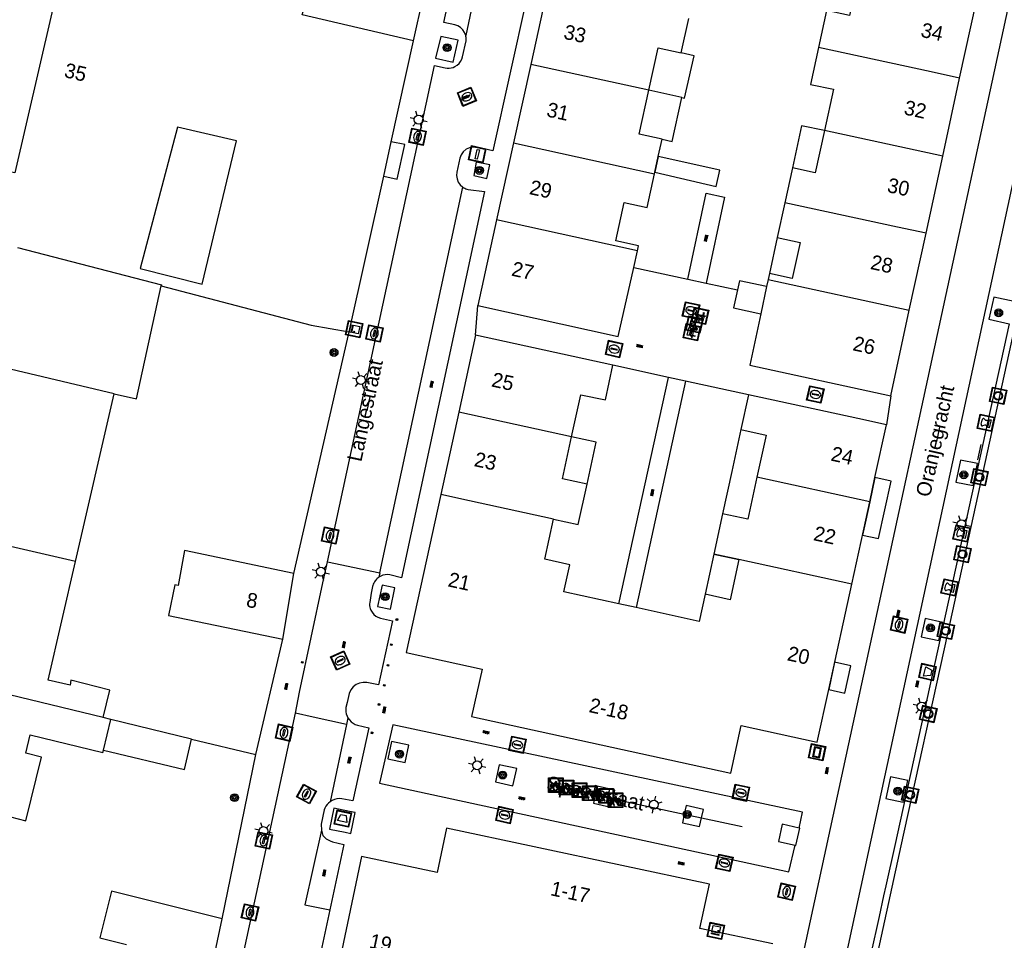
# Model space of a CAD drawing. Header units: metres. Extents: x 93870 to 95789, y 463036 to 464040.
# Tile 120 of 256: x 94283 to 94350, y 463550 to 463613. Entities that reach past the tile are written whole.
import ezdxf
from ezdxf.enums import TextEntityAlignment as Align

# ---------------------------------------------------------------- set-up
doc = ezdxf.new("R2010")
doc.units = ezdxf.units.M
doc.header["$LTSCALE"] = 25.4
for name, color, linetype in [('B_BEBOUWINGSGRENS_0', 1, 'Continuous'), ('B_LUIFEL_1', 200, 'Continuous'), ('B_TUSSENMUUR_0', 7, 'Continuous'), ('G_GRENS_ALGEMEEN_0', 7, 'Continuous'), ('Q_AFVAL_APART_PLAATS_0', 7, 'Continuous'), ('Q_BANK_0', 7, 'Continuous'), ('Q_BLOEMBAK_0', 93, 'Continuous'), ('Q_BOLDER_0', 7, 'Continuous'), ('Q_BOOM_0', 3, 'Continuous'), ('Q_BRANDKRAAN_0', 5, 'Continuous'), ('Q_CAI-KAST_0', 10, 'Continuous'), ('Q_FIETSENREK_0', 6, 'Continuous'), ('Q_FIETSENREK_LIJN_0', 7, 'Continuous'), ('Q_INSPECTIE_OF_RIOOLPUT_0', 253, 'Continuous'), ('Q_KOLK_0', 254, 'Continuous'), ('Q_LICHTMAST_0', 2, 'Continuous'), ('Q_MEERRING_0', 7, 'Continuous'), ('Q_PICKNICKTAFEL_0', 7, 'Continuous'), ('Q_STRAATNAAMBORD_0', 7, 'Continuous'), ('Q_VERKEERSBORDPAAL_0', 40, 'Continuous'), ('Q_WATERLEIDINGPUT_0', 5, 'Continuous'), ('S_GBKN_SYMBOOL_OV_GROOT_0', 7, 'Continuous'), ('T_HEK_0', 57, 'Continuous'), ('T_HEK_1', 57, 'Continuous'), ('T_MUUR_30CM_0', 10, 'Continuous'), ('V_WEGGRENS_0', 7, 'Continuous'), ('W_WATERGRENS_0', 5, 'Continuous'), ('Z_GBKN_HUISNUMMER_0', 252, 'Continuous'), ('Z_STRAATNAAM_0', 252, 'Continuous')]:
    doc.layers.add(name, color=color, linetype=linetype)
doc.layers.add('Q_PAALTJE_0', color=7, linetype='Continuous', true_color=0x666666)

# ---------------------------------------------------------------- blocks, each defined once
blk = doc.blocks.new('Q_AFVAL_APART_PLAATS')
for points in [[(-0.5, 0.5), (0.5, 0.5), (0.5, -0.5), (-0.5, -0.5)], [(-0.336, 0.197), (0.331, 0.197), (0.19, -0.251), (-0.196, -0.251)]]:
    blk.add_lwpolyline(points, close=True)
blk.add_lwpolyline([(-0.442, 0.464), (0.438, 0.464, -0.414214), (0.459, 0.442), (0.459, -0.437, -0.414214), (0.438, -0.459), (-0.442, -0.459, -0.414214), (-0.463, -0.437), (-0.463, 0.442, -0.414214), (-0.442, 0.464)], format="xyb")
blk = doc.blocks.new('Q_BLOEMBAK')
for points in [[(-0.5, 0.5), (0.5, 0.5), (0.5, -0.5), (-0.5, -0.5)], [(-0.336, 0.197), (0.331, 0.197), (0.19, -0.251), (-0.196, -0.251)]]:
    blk.add_lwpolyline(points, close=True)
blk.add_lwpolyline([(-0.442, 0.464), (0.438, 0.464, -0.414214), (0.459, 0.442), (0.459, -0.437, -0.414214), (0.438, -0.459), (-0.442, -0.459, -0.414214), (-0.463, -0.437), (-0.463, 0.442), (-0.463, 0.444), (-0.463, 0.446), (-0.463, 0.448), (-0.462, 0.45), (-0.461, 0.451), (-0.46, 0.453), (-0.459, 0.455), (-0.458, 0.456), (-0.457, 0.457), (-0.456, 0.459), (-0.454, 0.46), (-0.453, 0.461), (-0.451, 0.462), (-0.449, 0.462), (-0.447, 0.463), (-0.446, 0.463), (-0.444, 0.464), (-0.442, 0.464)], format="xyb")
blk = doc.blocks.new('Q_STRAATNAAMBORD')
for points in [[(-0.5, 0.5), (0.5, 0.5), (0.5, -0.5), (-0.5, -0.5)], [(-0.369, 0.22), (0.358, 0.22), (0.358, -0.214), (-0.369, -0.214)]]:
    blk.add_lwpolyline(points, close=True)
for points in [[(-0.442, 0.464), (0.438, 0.464, -0.414214), (0.459, 0.442), (0.459, -0.437, -0.414214), (0.438, -0.459), (-0.442, -0.459, -0.414214), (-0.463, -0.437), (-0.463, 0.442), (-0.463, 0.444), (-0.463, 0.446), (-0.463, 0.448), (-0.462, 0.45), (-0.461, 0.451), (-0.46, 0.453), (-0.459, 0.455), (-0.458, 0.456), (-0.457, 0.457), (-0.456, 0.459), (-0.454, 0.46), (-0.453, 0.461), (-0.451, 0.462), (-0.449, 0.462), (-0.447, 0.463), (-0.446, 0.463), (-0.444, 0.464), (-0.442, 0.464)], [(-0.287, 0.16), (0.281, 0.16, -0.414214), (0.303, 0.139), (0.303, -0.134, -0.414214), (0.281, -0.156), (-0.287, -0.156, -0.414214), (-0.308, -0.134), (-0.308, 0.139), (-0.308, 0.14), (-0.308, 0.142), (-0.307, 0.144), (-0.307, 0.146), (-0.306, 0.148), (-0.305, 0.149), (-0.304, 0.151), (-0.303, 0.152), (-0.302, 0.154), (-0.3, 0.155), (-0.299, 0.156), (-0.297, 0.157), (-0.296, 0.158), (-0.294, 0.159), (-0.292, 0.159), (-0.29, 0.16), (-0.288, 0.16), (-0.287, 0.16)]]:
    blk.add_lwpolyline(points, format="xyb")
blk = doc.blocks.new('Q_CAI-KAST')
for points in [[(-0.5, 0.5), (0.5, 0.5), (0.5, -0.5), (-0.5, -0.5)], [(-0.262, 0.264), (0.25, 0.264), (0.25, 0.187), (-0.262, 0.187)], [(-0.262, 0.107), (0.25, 0.107), (0.25, -0.332), (-0.262, -0.332)]]:
    blk.add_lwpolyline(points, close=True)
blk.add_lwpolyline([(-0.442, 0.464), (0.438, 0.464, -0.414214), (0.459, 0.442), (0.459, -0.437, -0.414214), (0.438, -0.459), (-0.442, -0.459, -0.414214), (-0.463, -0.437), (-0.463, 0.442), (-0.463, 0.444), (-0.463, 0.446), (-0.463, 0.448), (-0.462, 0.45), (-0.461, 0.451), (-0.46, 0.453), (-0.459, 0.455), (-0.458, 0.456), (-0.457, 0.457), (-0.456, 0.459), (-0.454, 0.46), (-0.453, 0.461), (-0.451, 0.462), (-0.449, 0.462), (-0.447, 0.463), (-0.446, 0.463), (-0.444, 0.464), (-0.442, 0.464)], format="xyb")
blk.add_circle((-0.177, -0.034), 0.0354)
blk = doc.blocks.new('Q_LICHTMAST')
for points in [[(-0.26, 0.15), (-0.52, 0.3)], [(0, 0.3), (0, 0.6)], [(0.26, 0.15), (0.52, 0.3)], [(-0.26, -0.15), (-0.52, -0.3)], [(0, -0.3), (0, -0.6)], [(0.26, -0.15), (0.52, -0.3)]]:
    blk.add_lwpolyline(points)
blk.add_circle((0, 0), 0.3)
blk = doc.blocks.new('Q_VERKEERSBORDPAAL')
for points in [[(-0.5, 0.5), (0.5, 0.5), (0.5, -0.5), (-0.5, -0.5)], [(-0.08, 0.333), (0.071, 0.333), (0.071, -0.329), (-0.08, -0.329)]]:
    blk.add_lwpolyline(points, close=True)
blk.add_lwpolyline([(-0.442, 0.464), (0.438, 0.464, -0.414214), (0.459, 0.442), (0.459, -0.437, -0.414214), (0.438, -0.459), (-0.442, -0.459, -0.414214), (-0.463, -0.437), (-0.463, 0.442), (-0.463, 0.444), (-0.463, 0.446), (-0.463, 0.448), (-0.462, 0.45), (-0.461, 0.451), (-0.46, 0.453), (-0.459, 0.455), (-0.458, 0.456), (-0.457, 0.457), (-0.456, 0.459), (-0.454, 0.46), (-0.453, 0.461), (-0.451, 0.462), (-0.449, 0.462), (-0.447, 0.463), (-0.446, 0.463), (-0.444, 0.464), (-0.442, 0.464)], format="xyb")
blk = doc.blocks.new('Q_PAAL_STEEN')
for points in [[(-0.5, 0.5), (0.5, 0.5), (0.5, -0.5), (-0.5, -0.5)], [(-0.08, 0.33), (0.07, 0.33), (0.07, -0.33), (-0.08, -0.33)]]:
    blk.add_lwpolyline(points, close=True)
blk.add_lwpolyline([(-0.44, 0.46), (0.44, 0.46, -0.414214), (0.46, 0.44), (0.46, -0.44, -0.414214), (0.44, -0.46), (-0.44, -0.46, -0.414214), (-0.46, -0.44), (-0.46, 0.44), (-0.46, 0.44), (-0.46, 0.45), (-0.46, 0.45), (-0.46, 0.45), (-0.46, 0.45), (-0.46, 0.45), (-0.46, 0.45), (-0.46, 0.46), (-0.46, 0.46), (-0.46, 0.46), (-0.45, 0.46), (-0.45, 0.46), (-0.45, 0.46), (-0.45, 0.46), (-0.45, 0.46), (-0.45, 0.46), (-0.44, 0.46), (-0.44, 0.46)], format="xyb")
blk = doc.blocks.new('Q_PAALTJE')
at = {"color": 251, "true_color": 0x666666, "xscale": 0.1, "yscale": 0.1, "zscale": 0.01}
blk.add_blockref('Q_PAAL_STEEN', (0, 0), dxfattribs=at)
blk = doc.blocks.new('Q_INSPECTIE_OF_RIOOLPUT')
blk.add_lwpolyline([(-0.5, 0.5), (0.5, 0.5), (0.5, -0.5), (-0.5, -0.5)], close=True)
for points in [[(-0.442, 0.464), (0.438, 0.464, -0.414214), (0.459, 0.442), (0.459, -0.437, -0.414214), (0.438, -0.459), (-0.442, -0.459, -0.414214), (-0.463, -0.437), (-0.463, 0.442), (-0.463, 0.444), (-0.463, 0.446), (-0.463, 0.448), (-0.462, 0.45), (-0.461, 0.451), (-0.46, 0.453), (-0.459, 0.455), (-0.458, 0.456), (-0.457, 0.457), (-0.456, 0.459), (-0.454, 0.46), (-0.453, 0.461), (-0.451, 0.462), (-0.449, 0.462), (-0.447, 0.463), (-0.446, 0.463), (-0.444, 0.464), (-0.442, 0.464)], [(-0.345, 0.105, 0.380426), (-0.276, -0.18)], [(-0.008, 0.266, 0.240218), (-0.345, 0.105)], [(-0.194, 0.045, 0.853344), (-0.194, -0.032)], [(0.331, 0.111, 0.240191), (-0.008, 0.266)], [(0.185, -0.032, 0.849746), (0.185, 0.045)], [(0.267, -0.176, 0.380426), (0.331, 0.111)], [(-0.276, -0.18, 0.148452), (0.012, -0.257)], [(0.012, -0.257, 0.131742), (0.267, -0.176)]]:
    blk.add_lwpolyline(points, format="xyb")
for points in [[(-0.194, 0.045), (0.185, 0.045)], [(0.185, -0.032), (-0.194, -0.032)]]:
    blk.add_lwpolyline(points)
blk = doc.blocks.new('Q_KOLK')
blk.add_lwpolyline([(-0.5, 0.5), (0.5, 0.5), (0.5, -0.5), (-0.5, -0.5)], close=True)
for points in [[(-0.442, 0.464), (0.438, 0.464, -0.414214), (0.459, 0.442), (0.459, -0.437, -0.414214), (0.438, -0.459), (-0.442, -0.459, -0.414214), (-0.463, -0.437), (-0.463, 0.442, -0.414214), (-0.442, 0.464)], [(-0.345, 0.105, 0.380426), (-0.276, -0.18)], [(-0.008, 0.266, 0.240218), (-0.345, 0.105)], [(-0.194, 0.045, 0.853344), (-0.194, -0.032)], [(0.331, 0.111, 0.240191), (-0.008, 0.266)], [(0.185, -0.032, 0.849746), (0.185, 0.045)], [(0.267, -0.176, 0.380426), (0.331, 0.111)], [(-0.276, -0.18, 0.148452), (0.012, -0.257)], [(0.012, -0.257, 0.131742), (0.267, -0.176)]]:
    blk.add_lwpolyline(points, format="xyb")
for points in [[(-0.194, 0.045), (0.185, 0.045)], [(0.185, -0.032), (-0.194, -0.032)]]:
    blk.add_lwpolyline(points)
blk = doc.blocks.new('Q_WATERLEIDINGPUT')
blk.add_lwpolyline([(-0.5, 0.5), (0.5, 0.5), (0.5, -0.5), (-0.5, -0.5)], close=True)
for points in [[(-0.442, 0.464), (0.438, 0.464, -0.414214), (0.459, 0.442), (0.459, -0.437, -0.414214), (0.438, -0.459), (-0.442, -0.459, -0.414214), (-0.463, -0.437), (-0.463, 0.442), (-0.463, 0.444), (-0.463, 0.446), (-0.463, 0.448), (-0.462, 0.45), (-0.461, 0.451), (-0.46, 0.453), (-0.459, 0.455), (-0.458, 0.456), (-0.457, 0.457), (-0.456, 0.459), (-0.454, 0.46), (-0.453, 0.461), (-0.451, 0.462), (-0.449, 0.462), (-0.447, 0.463), (-0.446, 0.463), (-0.444, 0.464), (-0.442, 0.464)], [(-0.345, 0.105, 0.380426), (-0.276, -0.18)], [(-0.008, 0.266, 0.240218), (-0.345, 0.105)], [(-0.194, 0.045, 0.853344), (-0.194, -0.032)], [(0.331, 0.111, 0.240191), (-0.008, 0.266)], [(0.185, -0.032, 0.849746), (0.185, 0.045)], [(0.267, -0.176, 0.380426), (0.331, 0.111)], [(-0.276, -0.18, 0.148452), (0.012, -0.257)], [(0.012, -0.257, 0.131742), (0.267, -0.176)]]:
    blk.add_lwpolyline(points, format="xyb")
for points in [[(-0.194, 0.045), (0.185, 0.045)], [(0.185, -0.032), (-0.194, -0.032)]]:
    blk.add_lwpolyline(points)
blk = doc.blocks.new('Q_BRANDKRAAN')
blk.add_lwpolyline([(-0.5, 0.5), (0.5, 0.5), (0.5, -0.5), (-0.5, -0.5)], close=True)
for points in [[(-0.442, 0.464), (0.438, 0.464, -0.414214), (0.459, 0.442), (0.459, -0.437, -0.414214), (0.438, -0.459), (-0.442, -0.459, -0.414214), (-0.463, -0.437), (-0.463, 0.442), (-0.463, 0.444), (-0.463, 0.446), (-0.463, 0.448), (-0.462, 0.45), (-0.461, 0.451), (-0.46, 0.453), (-0.459, 0.455), (-0.458, 0.456), (-0.457, 0.457), (-0.456, 0.459), (-0.454, 0.46), (-0.453, 0.461), (-0.451, 0.462), (-0.449, 0.462), (-0.447, 0.463), (-0.446, 0.463), (-0.444, 0.464), (-0.442, 0.464)], [(-0.345, 0.105, 0.380426), (-0.276, -0.18)], [(-0.008, 0.266, 0.240218), (-0.345, 0.105)], [(-0.194, 0.045, 0.853344), (-0.194, -0.032)], [(0.331, 0.111, 0.240191), (-0.008, 0.266)], [(0.185, -0.032, 0.849746), (0.185, 0.045)], [(0.267, -0.176, 0.380426), (0.331, 0.111)], [(-0.276, -0.18, 0.148452), (0.012, -0.257)], [(0.012, -0.257, 0.131742), (0.267, -0.176)]]:
    blk.add_lwpolyline(points, format="xyb")
for points in [[(-0.194, 0.045), (0.185, 0.045)], [(0.185, -0.032), (-0.194, -0.032)]]:
    blk.add_lwpolyline(points)
blk = doc.blocks.new('Q_MEERRING')
blk.add_lwpolyline([(-0.5, 0.5), (0.5, 0.5), (0.5, -0.5), (-0.5, -0.5)], close=True)
blk.add_lwpolyline([(-0.442, 0.464), (0.438, 0.464, -0.414214), (0.459, 0.442), (0.459, -0.437, -0.414214), (0.438, -0.459), (-0.442, -0.459, -0.414214), (-0.463, -0.437), (-0.463, 0.442), (-0.463, 0.444), (-0.463, 0.446), (-0.463, 0.448), (-0.462, 0.45), (-0.461, 0.451), (-0.46, 0.453), (-0.459, 0.455), (-0.458, 0.456), (-0.457, 0.457), (-0.456, 0.459), (-0.454, 0.46), (-0.453, 0.461), (-0.451, 0.462), (-0.449, 0.462), (-0.447, 0.463), (-0.446, 0.463), (-0.444, 0.464), (-0.442, 0.464)], format="xyb")
for radius in [0.3, 0.3, 0.25, 0.25]:
    blk.add_circle((0, 0), radius)
blk = doc.blocks.new('Q_BANK')
blk.add_lwpolyline([(-0.5, 0.5), (0.5, 0.5), (0.5, -0.5), (-0.5, -0.5)], close=True)
blk.add_lwpolyline([(-0.442, 0.464), (0.438, 0.464, -0.414214), (0.459, 0.442), (0.459, -0.437, -0.414214), (0.438, -0.459), (-0.442, -0.459, -0.414214), (-0.463, -0.437), (-0.463, 0.442), (-0.463, 0.444), (-0.463, 0.446), (-0.463, 0.448), (-0.462, 0.45), (-0.461, 0.451), (-0.46, 0.453), (-0.459, 0.455), (-0.458, 0.456), (-0.457, 0.457), (-0.456, 0.459), (-0.454, 0.46), (-0.453, 0.461), (-0.451, 0.462), (-0.449, 0.462), (-0.447, 0.463), (-0.446, 0.463), (-0.444, 0.464), (-0.442, 0.464)], format="xyb")
for points in [[(-0.267, 0.022), (-0.366, -0.078)], [(-0.18, 0.132), (-0.267, 0.132), (-0.267, 0.276)], [(-0.267, 0.276), (0.258, 0.276), (0.258, 0.132), (0.173, 0.132)], [(-0.18, 0.022), (-0.267, 0.022)], [(-0.267, 0.022), (-0.18, 0.022)], [(-0.18, 0.022), (-0.18, 0.132)], [(-0.18, 0.132), (-0.144, 0.132)], [(-0.144, 0.132), (-0.144, 0.022)], [(0.131, 0.132), (-0.144, 0.132)], [(0.131, 0.022), (-0.144, 0.022)], [(-0.144, 0.022), (0.131, 0.022)], [(0.131, 0.022), (-0.144, 0.022)], [(-0.144, 0.022), (0.131, 0.022)], [(-0.144, 0.022), (0.131, 0.022)], [(0.131, 0.022), (0.131, 0.132)], [(0.131, 0.132), (0.173, 0.132)], [(0.173, 0.132), (0.173, 0.022)], [(0.173, 0.022), (0.255, 0.022)], [(0.173, 0.022), (0.255, 0.022)], [(0.255, 0.022), (0.357, -0.078)], [(-0.236, -0.078), (-0.366, -0.078)], [(-0.192, -0.078), (-0.192, -0.27), (-0.236, -0.27), (-0.236, -0.078)], [(-0.236, -0.078), (-0.192, -0.078)], [(0.183, -0.078), (-0.192, -0.078)], [(0.226, -0.078), (0.226, -0.268), (0.183, -0.268), (0.183, -0.078)], [(0.183, -0.078), (0.226, -0.078)], [(0.357, -0.078), (0.226, -0.078)]]:
    blk.add_lwpolyline(points)
blk = doc.blocks.new('Q_PICKNICKTAFEL')
blk.add_lwpolyline([(-0.5, 0.5), (0.5, 0.5), (0.5, -0.5), (-0.5, -0.5)], close=True)
blk.add_lwpolyline([(-0.442, 0.464), (0.438, 0.464, -0.414214), (0.459, 0.442), (0.459, -0.437, -0.414214), (0.438, -0.459), (-0.442, -0.459, -0.414214), (-0.463, -0.437), (-0.463, 0.442), (-0.463, 0.444), (-0.463, 0.446), (-0.463, 0.448), (-0.462, 0.45), (-0.461, 0.451), (-0.46, 0.453), (-0.459, 0.455), (-0.458, 0.456), (-0.457, 0.457), (-0.456, 0.459), (-0.454, 0.46), (-0.453, 0.461), (-0.451, 0.462), (-0.449, 0.462), (-0.447, 0.463), (-0.446, 0.463), (-0.444, 0.464), (-0.442, 0.464)], format="xyb")
for points in [[(-0.246, -0.058), (-0.408, -0.058), (-0.408, 0.021)], [(-0.408, 0.021), (-0.214, 0.021)], [(-0.136, 0.213), (-0.267, 0.213), (-0.267, 0.284)], [(-0.267, 0.284), (0.257, 0.284), (0.257, 0.213), (0.127, 0.213)], [(-0.214, 0.021), (-0.136, 0.213)], [(-0.115, 0.021), (-0.035, 0.213)], [(-0.115, 0.021), (0.107, 0.021)], [(0.025, 0.213), (-0.035, 0.213)], [(0.107, 0.021), (0.025, 0.213)], [(0.206, 0.021), (0.127, 0.213)], [(0.206, 0.021), (0.4, 0.021), (0.4, -0.058), (0.239, -0.058)], [(-0.336, -0.28), (-0.246, -0.058)], [(-0.336, -0.28), (-0.24, -0.279)], [(-0.24, -0.279), (-0.148, -0.058)], [(0.141, -0.058), (-0.148, -0.058)], [(0.234, -0.277), (0.141, -0.058)], [(0.234, -0.277), (0.33, -0.277)], [(0.33, -0.277), (0.239, -0.058)]]:
    blk.add_lwpolyline(points)
blk = doc.blocks.new('Q_BOLDER')
for points in [[(-0.5, 0.5), (0.5, 0.5), (0.5, -0.5), (-0.5, -0.5)], [(-0.273, -0.196), (0.266, -0.196), (0.266, -0.301), (-0.273, -0.301)]]:
    blk.add_lwpolyline(points, close=True)
for points in [[(-0.442, 0.464), (0.438, 0.464, -0.414214), (0.459, 0.442), (0.459, -0.437, -0.414214), (0.438, -0.459), (-0.442, -0.459, -0.414214), (-0.463, -0.437), (-0.463, 0.442), (-0.463, 0.444), (-0.463, 0.446), (-0.463, 0.448), (-0.462, 0.45), (-0.461, 0.451), (-0.46, 0.453), (-0.459, 0.455), (-0.458, 0.456), (-0.457, 0.457), (-0.456, 0.459), (-0.454, 0.46), (-0.453, 0.461), (-0.451, 0.462), (-0.449, 0.462), (-0.447, 0.463), (-0.446, 0.463), (-0.444, 0.464), (-0.442, 0.464)], [(-0.233, 0.268, 0.439965), (-0.258, 0.19)], [(-0.15, 0.294, 0.109301), (-0.233, 0.268)], [(0.219, 0.268, 0.148019), (0.128, 0.294)], [(0.252, 0.19, 0.326045), (0.219, 0.268)], [(-0.273, -0.159, 0.309814), (-0.166, -0.025)], [(0.159, -0.025, 0.22667), (0.266, -0.159)]]:
    blk.add_lwpolyline(points, format="xyb")
for points in [[(-0.166, 0.03), (-0.258, 0.19)], [(-0.166, -0.025), (-0.166, 0.03)], [(-0.15, 0.294), (0.128, 0.294)], [(0.159, 0.03), (0.252, 0.19)], [(0.159, -0.025), (0.159, 0.03)], [(-0.273, -0.159), (0.266, -0.159)]]:
    blk.add_lwpolyline(points)
blk = doc.blocks.new('Q_FIETSENREK')
for points in [[(-0.5, 0.5), (0.5, 0.5), (0.5, -0.5), (-0.5, -0.5)], [(-0.063, 0.145), (0.184, 0.054), (0.037, -0.093)]]:
    blk.add_lwpolyline(points, close=True)
for points in [[(-0.442, 0.464), (0.438, 0.464, -0.414214), (0.459, 0.442), (0.459, -0.437, -0.414214), (0.438, -0.459), (-0.442, -0.459, -0.414214), (-0.463, -0.437), (-0.463, 0.442), (-0.463, 0.444), (-0.463, 0.446), (-0.463, 0.448), (-0.462, 0.45), (-0.461, 0.451), (-0.46, 0.453), (-0.459, 0.455), (-0.458, 0.456), (-0.457, 0.457), (-0.456, 0.459), (-0.454, 0.46), (-0.453, 0.461), (-0.451, 0.462), (-0.449, 0.462), (-0.447, 0.463), (-0.446, 0.463), (-0.444, 0.464), (-0.442, 0.464)], [(-0.181, 0.106, 0.847256), (-0.324, -0.144)], [(-0.193, 0.075, 0.842492), (-0.305, -0.118)], [(-0.171, 0.065, 0.053288), (-0.193, 0.075)], [(-0.185, -0.134, 0.502492), (-0.147, 0.044)], [(-0.149, 0.089, 0.06236), (-0.181, 0.106)], [(-0.165, -0.161, 0.494489), (-0.125, 0.068)], [(-0.324, -0.144, 0.089606), (-0.421, -0.348)], [(-0.296, -0.162, 0.110942), (-0.375, -0.348)], [(-0.294, -0.105, 0.006942), (-0.305, -0.118)], [(-0.296, -0.162, 0.02458), (-0.283, -0.168)], [(-0.212, -0.105, 0.381614), (-0.294, -0.105)], [(-0.283, -0.168, 0.148109), (-0.198, -0.173)], [(-0.223, -0.136, 0.533998), (-0.276, -0.136)], [(-0.276, -0.136, 0.009682), (-0.271, -0.138)], [(-0.271, -0.138, 0.120201), (-0.218, -0.144)], [(-0.218, -0.144, 0.003554), (-0.223, -0.136)], [(-0.185, -0.134, 0.017985), (-0.212, -0.105)], [(-0.122, -0.348, 0.075837), (-0.198, -0.173)], [(-0.075, -0.348, 0.094234), (-0.165, -0.161)], [(0.095, -0.16, 0.385208), (0.186, -0.333)], [(0.209, -0.054, 0.224648), (0.108, -0.128)], [(0.126, -0.171, 0.376993), (0.197, -0.303)], [(0.212, -0.086, 0.20829), (0.139, -0.139)], [(0.186, -0.333, 1), (0.287, -0.06)], [(0.197, -0.303, 1), (0.276, -0.09)], [(0.287, -0.06, 0.086253), (0.238, -0.051)], [(0.276, -0.09, 0.079305), (0.241, -0.083)]]:
    blk.add_lwpolyline(points, format="xyb")
for points in [[(-0.171, 0.065), (-0.263, -0.038), (-0.239, -0.059), (-0.147, 0.044)], [(0.081, 0.221), (-0.003, 0.252), (-0.149, 0.089)], [(-0.125, 0.068), (-0.086, 0.111), (0.018, -0.131), (0.095, -0.16)], [(0.238, -0.051), (0.229, 0.053), (0.261, 0.093), (0.302, 0.078), (0.314, 0.11), (0.192, 0.155), (0.18, 0.123), (0.231, 0.104), (0.207, 0.076), (-0.04, 0.167), (0, 0.216), (0.07, 0.191), (0.081, 0.221)], [(0.209, -0.054), (0.199, 0.029), (0.057, -0.108)], [(-0.421, -0.348), (-0.375, -0.348)], [(-0.122, -0.348), (-0.075, -0.348)], [(0.057, -0.108), (0.108, -0.128)], [(0.126, -0.171), (0.253, -0.218), (0.241, -0.083)], [(0.139, -0.139), (0.222, -0.17), (0.212, -0.086)]]:
    blk.add_lwpolyline(points)
blk = doc.blocks.new('Q_BOOM')
for radius in [0.27, 0.18, 0.09]:
    blk.add_circle((0, 0), radius)
blk = doc.blocks.new('S_GBKN_SYMBOOL_OV_GROOT')
for points in [[(-0.21875, 0.0625), (0.21875, 0.0625)], [(-0.21875, 0), (0.21875, 0)], [(-0.1875, 0.0625), (-0.1875, 0)], [(-0.125, 0.09375), (-0.125, 0.0625)], [(-0.125, 0), (-0.125, -0.0625)], [(-0.0625, 0.0625), (-0.0625, 0)], [(0, 0.09375), (0, 0.0625)], [(0, 0), (0, -0.0625)], [(0.0625, 0.0625), (0.0625, 0)], [(0.125, 0.09375), (0.125, 0.0625)], [(0.125, 0), (0.125, -0.0625)], [(0.1875, 0.0625), (0.1875, 0)], [(-0.21875, -0.0625), (0.21875, -0.0625)], [(-0.1875, -0.0625), (-0.1875, -0.09375)], [(-0.0625, -0.0625), (-0.0625, -0.09375)], [(0.0625, -0.0625), (0.0625, -0.09375)], [(0.1875, -0.0625), (0.1875, -0.09375)]]:
    blk.add_lwpolyline(points)

msp = doc.modelspace()

# ---------------------------------------------------------------- linework, layer by layer
at = {"layer": 'B_BEBOUWINGSGRENS_0'}
for p, q in [((94309.736, 463611.648), (94310.737, 463616.191)), ((94318.898, 463615.304), (94317.743, 463610.055)), ((94347.001, 463609.118), (94348.14, 463614.371)), ((94328, 463610.83), (94328.518, 463613.188)), ((94308.222, 463604.778), (94309.736, 463611.648)), ((94317.743, 463610.055), (94316.564, 463604.698)), ((94345.844, 463603.78), (94347.001, 463609.118)), ((94326.442, 463603.758), (94326.7, 463604.94)), ((94307.706, 463602.435), (94308.222, 463604.778)), ((94316.564, 463604.698), (94315.409, 463599.449)), ((94326.208, 463602.69), (94326.442, 463603.758)), ((94344.706, 463598.527), (94345.844, 463603.78)), ((94335.59, 463602.99), (94335.075, 463600.615)), ((94305.36, 463591.79), (94307.706, 463602.435)), ((94326.184, 463602.582), (94326.208, 463602.69)), ((94335.075, 463600.615), (94334.56, 463598.24)), ((94315.409, 463599.449), (94314.12, 463593.59)), ((94343.567, 463593.274), (94344.706, 463598.527)), ((94324.769, 463596.186), (94325.026, 463597.333)), ((94291.092, 463596.122), (94295.319, 463595.064)), ((94334.02, 463595.78), (94333.931, 463595.363)), ((94333.829, 463594.888), (94333.43, 463593.03)), ((94333.931, 463595.363), (94333.829, 463594.888)), ((94342.3, 463587.43), (94343.567, 463593.274)), ((94313.97, 463591.57), (94312.825, 463586.319)), ((94323.35, 463589.52), (94313.97, 463591.57)), ((94286.685, 463576.117), (94289.322, 463587.564)), ((94332.6, 463587.5), (94332.08, 463585.13)), ((94312.825, 463586.319), (94311.6, 463580.699)), ((94341.223, 463581.849), (94342.01, 463585.45)), ((94340.865, 463580.208), (94341.223, 463581.849)), ((94311.6, 463580.699), (94309.25, 463569.92)), ((94340.592, 463578.959), (94340.865, 463580.208)), ((94339.635, 463574.579), (94340.592, 463578.959)), ((94330.236, 463576.629), (94331.94, 463576.26)), ((94300.827, 463570.824), (94301.569, 463575.304)), ((94338.066, 463567.4), (94339.635, 463574.579)), ((94324.93, 463572.978), (94323.759, 463573.233)), ((94337.28, 463563.8), (94338.066, 463567.4)), ((94289.092, 463565.348), (94288.557, 463565.478)), ((94288.587, 463563.264), (94289.092, 463565.348)), ((94294.605, 463564.012), (94289.092, 463565.348)), ((94306.2, 463556), (94303.921, 463545.261)), ((94295.99, 463548.49), (94296.686, 463551.748))]:
    msp.add_line(p, q, dxfattribs=at)
for points in [[(94285.83, 463616.94), (94282.54, 463602.65), (94275.65, 463604.16), (94275.7, 463604.37), (94273.26, 463604.9), (94273.21, 463604.69), (94268.99, 463605.6)], [(94338.46, 463616.21), (94340.024, 463615.871), (94339.484, 463613.381), (94337.92, 463613.72), (94337.375, 463611.205)], [(94325.799, 463608.282), (94326.438, 463611.175), (94328, 463610.83)], [(94337.375, 463611.205), (94336.83, 463608.69), (94338.393, 463608.35), (94337.78, 463605.529)], [(94326.7, 463604.94), (94325.138, 463605.285), (94325.799, 463608.282)], [(94295.319, 463595.064), (94297.661, 463604.834), (94293.636, 463605.769), (94291.092, 463596.122)], [(94337.78, 463605.529), (94337.153, 463602.65), (94335.59, 463602.99)], [(94325.026, 463597.333), (94325.1, 463597.66), (94323.538, 463598.006), (94324.118, 463600.626), (94325.68, 463600.28), (94326.184, 463602.582)], [(94334.56, 463598.24), (94336.123, 463597.897), (94335.583, 463595.437), (94334.02, 463595.78)], [(94314.12, 463593.59), (94323.715, 463591.485), (94324.769, 463596.186)], [(94289.322, 463587.564), (94290.84, 463587.23), (94292.534, 463594.929)], [(94292.534, 463594.929), (94302.77, 463592.26), (94305.36, 463591.79)], [(94333.43, 463593.03), (94332.68, 463589.53), (94342.3, 463587.43)], [(94320.525, 463584.64), (94321.15, 463587.51), (94322.83, 463587.15), (94323.35, 463589.52)], [(94342.01, 463585.45), (94340.055, 463585.876), (94332.6, 463587.5)], [(94332.08, 463585.13), (94333.79, 463584.76), (94333.165, 463581.89)], [(94321.58, 463581.41), (94319.9, 463581.77), (94320.525, 463584.64)], [(94319.3, 463579.02), (94320.98, 463578.65), (94321.58, 463581.41)], [(94333.165, 463581.89), (94332.54, 463579.02), (94330.83, 463579.39)], [(94330.83, 463579.39), (94330.23, 463576.63), (94330.236, 463576.629)], [(94323.759, 463573.233), (94319.998, 463574.054), (94320.412, 463575.911), (94318.7, 463576.28), (94319.3, 463579.02)], [(94301.569, 463575.304), (94294.113, 463576.884), (94293.692, 463574.495), (94293.462, 463574.538), (94293.021, 463572.449), (94300.827, 463570.824)], [(94288.557, 463565.478), (94289.014, 463567.341), (94286.367, 463568.029), (94286.306, 463567.679), (94284.821, 463568.021), (94286.685, 463576.117)], [(94331.94, 463576.26), (94331.34, 463573.52), (94329.63, 463573.9)], [(94329.63, 463573.9), (94329.23, 463572.04), (94324.93, 463572.978)], [(94309.25, 463569.92), (94314.43, 463568.79), (94313.695, 463565.555), (94331.38, 463561.69), (94332.09, 463564.93), (94337.28, 463563.8)], [(94267.446, 463562.04), (94271.677, 463560.944), (94282.154, 463558.355), (94282.236, 463558.694), (94283.29, 463558.44), (94284.354, 463562.785), (94283.284, 463563.043), (94283.585, 463564.291), (94288.546, 463563.095), (94288.587, 463563.264)], [(94288.587, 463563.264), (94294.11, 463561.926), (94294.605, 463564.012)], [(94334.25, 463550.04), (94329.28, 463551.09), (94329.93, 463554.11), (94312, 463557.92), (94311.35, 463554.91), (94306.2, 463556)], [(94296.686, 463551.748), (94289.138, 463553.629), (94288.347, 463550.454), (94290.151, 463549.997)]]:
    msp.add_lwpolyline(points, dxfattribs=at)
at = {"layer": 'B_LUIFEL_1'}
for p, q in [((94328.045, 463607.787), (94325.799, 463608.282)), ((94326.441, 463603.758), (94326.208, 463602.69)), ((94326.442, 463603.758), (94326.441, 463603.758)), ((94334.56, 463598.24), (94334.02, 463595.78)), ((94330.236, 463576.629), (94329.63, 463573.9))]:
    msp.add_line(p, q, dxfattribs=at)
for points in [[(94328.045, 463607.787), (94328.24, 463607.744), (94328.879, 463610.636), (94328, 463610.83)], [(94326.7, 463604.94), (94327.384, 463604.789), (94328.045, 463607.787)], [(94337.78, 463605.529), (94336.214, 463605.868), (94335.59, 463602.99)], [(94326.208, 463602.69), (94330.395, 463601.728), (94330.642, 463602.84), (94326.442, 463603.758)], [(94333.829, 463594.888), (94331.971, 463595.287), (94331.839, 463594.67)], [(94332.08, 463585.13), (94331.452, 463582.263), (94330.83, 463579.39)], [(94321.58, 463581.41), (94322.194, 463584.276), (94320.525, 463584.64)], [(94331.94, 463576.26), (94330.237, 463576.633), (94330.236, 463576.629)]]:
    msp.add_lwpolyline(points, dxfattribs=at)
at = {"layer": 'B_TUSSENMUUR_0'}
for p, q in [((94325.799, 463608.282), (94317.743, 463610.055)), ((94345.844, 463603.78), (94337.78, 463605.529)), ((94316.564, 463604.698), (94326.184, 463602.582)), ((94325.026, 463597.333), (94315.409, 463599.449)), ((94333.931, 463595.363), (94343.567, 463593.274)), ((94289.322, 463587.564), (94279.845, 463589.809)), ((94320.525, 463584.64), (94312.825, 463586.319)), ((94340.865, 463580.208), (94333.165, 463581.89)), ((94340.865, 463580.208), (94340.865, 463580.208)), ((94286.685, 463576.117), (94280.1, 463577.65)), ((94339.635, 463574.579), (94331.94, 463576.26))]:
    msp.add_line(p, q, dxfattribs=at)
for points in [[(94309.736, 463611.648), (94302.154, 463613.44), (94302.21, 463613.66), (94299.56, 463614.3)], [(94347.001, 463609.118), (94345.047, 463609.542), (94337.375, 463611.205)], [(94344.706, 463598.527), (94342.752, 463598.951), (94335.075, 463600.615)], [(94282.714, 463597.546), (94292.554, 463595.019), (94292.534, 463594.929)], [(94319.3, 463579.02), (94313.554, 463580.273), (94311.6, 463580.699)], [(94288.557, 463565.478), (94283.59, 463566.682), (94279.332, 463567.714)]]:
    msp.add_lwpolyline(points, dxfattribs=at)
at = {"layer": 'G_GRENS_ALGEMEEN_0'}
for p, q in [((94341.223, 463581.849), (94340.865, 463580.208)), ((94340.865, 463580.208), (94340.592, 463578.959)), ((94340.592, 463578.959), (94340.367, 463577.928))]:
    msp.add_line(p, q, dxfattribs=at)
for points in [[(94307.706, 463602.435), (94308.633, 463602.23), (94309.15, 463604.574), (94308.222, 463604.778)], [(94340.367, 463577.928), (94341.469, 463577.688), (94342.33, 463581.61), (94341.223, 463581.849)], [(94338.066, 463567.4), (94339.17, 463567.15), (94339.57, 463569.01), (94338.471, 463569.25), (94338.066, 463567.4)]]:
    msp.add_lwpolyline(points, dxfattribs=at)
at = {"layer": 'Q_FIETSENREK_LIJN_0'}
msp.add_line((94348.243, 463583.061), (94348.459, 463584.119), dxfattribs=at)
at = {"layer": 'T_HEK_0'}
for p, q in [((94324.769, 463596.186), (94328.456, 463595.396)), ((94329.698, 463595.13), (94331.839, 463594.67)), ((94327.131, 463588.694), (94323.35, 463589.52)), ((94328.3, 463588.439), (94327.131, 463588.694)), ((94332.6, 463587.5), (94328.3, 463588.439))]:
    msp.add_line(p, q, dxfattribs=at)
msp.add_lwpolyline([(94328.456, 463595.396), (94329.714, 463601.263), (94330.955, 463600.996), (94329.698, 463595.13)], dxfattribs=at)
at = {"layer": 'T_HEK_1'}
for p, q in [((94331.839, 463594.67), (94331.572, 463593.429)), ((94331.572, 463593.429), (94333.43, 463593.03))]:
    msp.add_line(p, q, dxfattribs=at)
at = {"layer": 'T_MUUR_30CM_0'}
for p, q in [((94301.569, 463575.304), (94305.36, 463591.79)), ((94298.994, 463562.948), (94300.827, 463570.824)), ((94294.605, 463564.012), (94298.994, 463562.948)), ((94296.686, 463551.748), (94298.994, 463562.948))]:
    msp.add_line(p, q, dxfattribs=at)
at = {"layer": 'V_WEGGRENS_0'}
for p, q in [((94319.042, 463639.07), (94313.303, 463612.028)), ((94322.68, 463638.254), (94315.16, 463604.16)), ((94311.606, 463611.951), (94311.247, 463610.473)), ((94307.445, 463575.359), (94313.105, 463601.673)), ((94328.456, 463595.396), (94329.698, 463595.13)), ((94313.97, 463591.57), (94314.12, 463593.59)), ((94323.759, 463573.233), (94327.131, 463588.694)), ((94328.3, 463588.439), (94324.93, 463572.978)), ((94342.3, 463587.43), (94342.01, 463585.45)), ((94303.878, 463576.102), (94307.445, 463575.359)), ((94307.445, 463575.359), (94307.379, 463575.054)), ((94292.023, 463521.011), (94301.684, 463565.777)), ((94305.27, 463565.453), (94305.172, 463564.997)), ((94305.172, 463564.997), (94304.048, 463559.734)), ((94308.34, 463564.98), (94307.43, 463560.99)), ((94336.29, 463559.02), (94308.34, 463564.98)), ((94307.43, 463560.99), (94335.35, 463554.94)), ((94322.274, 463560.798), (94322.138, 463560.197)), ((94323.469, 463560.528), (94322.274, 463560.798)), ((94323.336, 463559.94), (94323.469, 463560.528)), ((94328.347, 463559.474), (94328.216, 463558.892)), ((94328.216, 463558.892), (94328.083, 463558.3)), ((94336.041, 463557.938), (94336.29, 463559.02)), ((94335.35, 463554.94), (94335.77, 463556.764))]:
    msp.add_line(p, q, dxfattribs=at)
for points in [[(94313.303, 463612.028), (94313.222, 463612.23), (94313.101, 463612.41), (94312.944, 463612.561), (94312.758, 463612.674), (94312.552, 463612.745), (94311.82, 463612.908), (94317.493, 463639.09), (94318.451, 463638.898), (94319.042, 463639.07)], [(94355.121, 463636.27), (94336.22, 463548.88), (94325.54, 463500), (94322.6, 463486.91)], [(94325.98, 463486.84), (94326.028, 463487.618), (94328.268, 463498.316), (94353.896, 463617.101), (94357.391, 463633.587), (94357.502, 463633.999), (94357.68, 463634.387), (94357.918, 463634.741), (94358.211, 463635.051), (94358.551, 463635.31), (94358.928, 463635.509), (94359.573, 463635.707), (94360.238, 463635.829), (94360.912, 463635.871), (94361.586, 463635.834), (94362.251, 463635.718)], [(94303.878, 463576.102), (94311.18, 463609.977), (94311.899, 463609.817), (94312.034, 463609.796), (94312.17, 463609.794), (94312.306, 463609.811), (94312.438, 463609.846), (94312.564, 463609.898), (94312.715, 463609.991), (94312.847, 463610.11), (94312.956, 463610.249), (94313.039, 463610.406), (94313.093, 463610.575), (94313.335, 463611.666), (94313.339, 463611.739), (94313.338, 463611.812), (94313.331, 463611.885), (94313.32, 463611.957), (94313.303, 463612.028)], [(94311.247, 463610.473), (94312.455, 463610.209), (94312.788, 463611.7), (94311.606, 463611.951)], [(94315.16, 463604.16), (94314.055, 463604.397), (94313.804, 463604.414), (94313.556, 463604.366), (94313.328, 463604.257), (94313.136, 463604.093), (94312.992, 463603.886), (94312.904, 463603.65), (94312.696, 463602.694), (94312.675, 463602.462), (94312.709, 463602.232), (94312.796, 463602.016), (94312.93, 463601.826), (94313.105, 463601.673)], [(94314.95, 463603.201), (94314.019, 463603.369), (94313.847, 463602.478)], [(94313.847, 463602.478), (94314.745, 463602.269), (94314.95, 463603.201)], [(94313.105, 463601.673), (94313.175, 463601.629), (94313.242, 463601.594), (94313.313, 463601.564), (94313.385, 463601.539), (94313.459, 463601.52), (94314.592, 463601.386), (94308.919, 463575.014), (94308.115, 463575.217), (94307.961, 463575.23), (94307.807, 463575.22), (94307.657, 463575.186), (94307.513, 463575.131), (94307.379, 463575.054)], [(94350.712, 463593.861), (94349.327, 463594.169), (94348.992, 463592.661), (94350.381, 463592.352)], [(94350.381, 463592.352), (94342.568, 463556.737), (94341.966, 463553.991), (94341.814, 463553.301), (94341.508, 463551.903), (94340.95, 463549.36)], [(94348.225, 463582.81), (94347.055, 463583.049), (94346.749, 463581.55), (94347.919, 463581.311), (94348.225, 463582.81)], [(94301.684, 463565.777), (94301.969, 463567.221), (94303.545, 463574.679), (94303.878, 463576.102)], [(94307.379, 463575.054), (94307.32, 463575.011), (94307.264, 463574.963), (94307.212, 463574.912), (94307.164, 463574.857), (94307.119, 463574.799), (94307.074, 463574.729), (94307.034, 463574.655), (94307, 463574.578), (94306.973, 463574.498), (94306.953, 463574.417), (94306.859, 463573.96), (94306.753, 463573.334), (94306.745, 463573.228), (94306.749, 463573.121), (94306.764, 463573.016), (94306.79, 463572.913), (94306.828, 463572.814), (94306.914, 463572.659), (94307.027, 463572.522), (94307.163, 463572.408), (94307.317, 463572.321), (94307.484, 463572.263), (94308.303, 463572.073), (94307.351, 463567.707), (94306.567, 463567.865), (94306.309, 463567.881), (94306.055, 463567.834), (94305.82, 463567.728), (94305.618, 463567.568), (94305.46, 463567.363), (94305.356, 463567.127), (94305.209, 463566.515), (94305.133, 463566.156), (94305.122, 463566.011), (94305.13, 463565.865), (94305.158, 463565.722), (94305.205, 463565.584), (94305.27, 463565.453)], [(94308.473, 463574.333), (94307.595, 463574.516), (94307.291, 463573.054)], [(94307.291, 463573.054), (94308.169, 463572.871), (94308.473, 463574.333)], [(94345.848, 463571.973), (94344.652, 463572.237), (94344.378, 463570.995), (94345.574, 463570.731), (94345.848, 463571.973)], [(94305.172, 463564.997), (94302.887, 463565.508), (94301.684, 463565.777)], [(94305.27, 463565.453), (94305.367, 463565.313), (94305.484, 463565.19), (94305.619, 463565.087), (94305.769, 463565.007), (94305.929, 463564.95), (94306.694, 463564.782), (94305.608, 463559.803), (94304.842, 463559.937), (94304.674, 463559.946), (94304.508, 463559.929), (94304.345, 463559.888), (94304.191, 463559.822), (94304.048, 463559.734)], [(94308.23, 463563.85), (94307.983, 463562.667), (94309.168, 463562.417)], [(94309.168, 463562.417), (94309.422, 463563.6), (94308.23, 463563.85)], [(94315.595, 463562.257), (94315.335, 463561.094), (94316.521, 463560.829)], [(94316.521, 463560.829), (94316.781, 463561.992), (94315.595, 463562.257)], [(94343.461, 463561.189), (94342.276, 463561.441), (94341.959, 463559.95), (94343.144, 463559.698), (94343.461, 463561.189)], [(94322.138, 463560.197), (94322.01, 463559.63), (94323.205, 463559.36), (94323.336, 463559.94)], [(94304.048, 463559.734), (94303.939, 463559.644), (94303.842, 463559.541), (94303.759, 463559.426), (94303.691, 463559.302), (94303.64, 463559.17), (94303.441, 463558.196), (94303.456, 463557.789)], [(94305.379, 463559.074), (94304.31, 463559.297), (94304.013, 463557.873), (94305.075, 463557.651), (94305.465, 463557.57), (94305.762, 463558.994), (94305.379, 463559.074)], [(94329.392, 463558.64), (94329.52, 463559.21), (94328.347, 463559.474)], [(94328.083, 463558.3), (94329.256, 463558.036), (94329.392, 463558.64)], [(94336.041, 463557.938), (94334.902, 463558.2), (94334.632, 463557.027), (94335.77, 463556.764)], [(94335.77, 463556.764), (94335.83, 463556.751), (94336.1, 463557.924), (94336.041, 463557.938)], [(94303.456, 463557.789), (94302.325, 463552.69), (94304.036, 463552.35)], [(94303.456, 463557.789), (94303.563, 463557.423), (94303.671, 463557.311), (94303.791, 463557.212), (94303.922, 463557.128), (94304.061, 463557.059), (94304.208, 463557.008), (94304.984, 463556.812), (94304.036, 463552.35)], [(94304.036, 463552.35), (94303.358, 463549.183), (94302.594, 463549.362), (94302.334, 463549.369), (94302.079, 463549.315), (94301.844, 463549.203), (94301.642, 463549.039), (94301.483, 463548.832), (94301.378, 463548.594), (94301.154, 463547.598), (94301.135, 463547.456), (94301.136, 463547.313), (94301.156, 463547.172), (94301.196, 463547.035), (94301.255, 463546.904)]]:
    msp.add_lwpolyline(points, dxfattribs=at)
at = {"layer": 'W_WATERGRENS_0'}
for points in [[(94343.022, 463556.724), (94346.167, 463571.098), (94355.219, 463612.473)], [(94332.497, 463508.848), (94339.707, 463541.571), (94343.022, 463556.724)]]:
    msp.add_lwpolyline(points, dxfattribs=at)
at = {"layer": 'Z_STRAATNAAM_0'}
for p, q in [((94306.577, 463586.41), (94306.787, 463587.388)), ((94345.441, 463584.328), (94345.657, 463585.304)), ((94322.138, 463560.197), (94323.336, 463559.94)), ((94323.336, 463559.94), (94328.216, 463558.892)), ((94328.216, 463558.892), (94329.392, 463558.64)), ((94329.392, 463558.64), (94332.174, 463558.043))]:
    msp.add_line(p, q, dxfattribs=at)

# ---------------------------------------------------------------- block references
at = {"layer": 'Q_AFVAL_APART_PLAATS_0', "rotation": 168.216729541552}
msp.add_blockref('Q_AFVAL_APART_PLAATS', (94304.912, 463558.582), dxfattribs=at)
at = {"layer": 'Q_BANK_0'}
for p, rotation in [((94329.288, 463592.888), 167.8741774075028), ((94328.73, 463591.773), 77.8579561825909)]:
    msp.add_blockref('Q_BANK', p, dxfattribs=dict(at, rotation=rotation))
at = {"layer": 'Q_BLOEMBAK_0', "rotation": 77.62680498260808}
msp.add_blockref('Q_BLOEMBAK', (94344.809, 463568.584), dxfattribs=at)
at = {"layer": 'Q_BOLDER_0', "rotation": 77.62680498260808}
for p in [(94348.79, 463585.589), (94347.134, 463578.038), (94346.316, 463574.353)]:
    msp.add_blockref('Q_BOLDER', p, dxfattribs=at)
at = {"layer": 'Q_BOOM_0'}
for p, rotation in [((94312.032, 463611.192), 76.34748907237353), ((94314.244, 463602.817), 79.07393236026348), ((94349.665, 463593.099), 77.47521530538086), ((94304.319, 463590.388), 77.04981014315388), ((94347.285, 463582.04), 78.46238391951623), ((94307.809, 463573.727), 78.25362269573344), ((94345.009, 463571.597), 77.55914412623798), ((94308.793, 463562.987), 168.0869763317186), ((94315.823, 463561.556), 77.39818414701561), ((94322.279, 463560.295), 77.24931219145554), ((94342.789, 463560.462), 77.99712611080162), ((94297.534, 463560.011), 78.3559736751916), ((94328.421, 463558.867), 77.32658453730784)]:
    msp.add_blockref('Q_BOOM', p, dxfattribs=dict(at, rotation=rotation))
at = {"layer": 'Q_BRANDKRAAN_0', "rotation": 77.34744349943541}
msp.add_blockref('Q_BRANDKRAAN', (94335.203, 463553.597), dxfattribs=at)
at = {"layer": 'Q_CAI-KAST_0'}
for p, rotation in [((94305.697, 463591.982), 77.57153406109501), ((94330.365, 463550.917), 168.0706778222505)]:
    msp.add_blockref('Q_CAI-KAST', p, dxfattribs=dict(at, rotation=rotation))
at = {"layer": 'Q_FIETSENREK_0'}
for p in [(94319.454, 463560.857), (94320.182, 463560.698), (94321.069, 463560.516), (94321.775, 463560.311), (94322.889, 463560.129), (94323.527, 463559.833)]:
    msp.add_blockref('Q_FIETSENREK', p, dxfattribs=at)
at = {"layer": 'Q_INSPECTIE_OF_RIOOLPUT_0'}
for p, rotation in [((94313.386, 463607.842), 22.4258619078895), ((94342.87, 463571.819), 77.82499014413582), ((94304.744, 463569.364), 24.27841365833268)]:
    msp.add_blockref('Q_INSPECTIE_OF_RIOOLPUT', p, dxfattribs=dict(at, rotation=rotation))
at = {"layer": 'Q_KOLK_0'}
for p, rotation in [((94310.017, 463605.115), 77.835608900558), ((94328.671, 463593.253), 167.9115440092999), ((94307.078, 463591.693), 77.835608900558), ((94323.424, 463590.627), 167.6261907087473), ((94337.153, 463587.53), 167.7106597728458), ((94304.053, 463577.896), 77.835608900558), ((94300.909, 463564.446), 77.82170755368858), ((94316.83, 463563.62), 167.9626535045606), ((94332.08, 463560.34), 167.9626535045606), ((94315.95, 463558.828), 167.7735705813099), ((94299.531, 463557.094), 77.82170755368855), ((94330.946, 463555.561), 167.7735705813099), ((94298.587, 463552.183), 77.82170755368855)]:
    msp.add_blockref('Q_KOLK', p, dxfattribs=dict(at, rotation=rotation))
at = {"layer": 'Q_LICHTMAST_0'}
for p, rotation in [((94310.093, 463606.279), 77.835608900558), ((94306.155, 463588.51), 77.835608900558), ((94347.132, 463578.677), 77.62680498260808), ((94303.417, 463575.431), 76.82907097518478), ((94344.408, 463566.23), 77.62680498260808), ((94314.084, 463562.219), 77.39818414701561), ((94326.139, 463559.536), 167.9626535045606), ((94299.509, 463557.733), 77.82170755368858)]:
    msp.add_blockref('Q_LICHTMAST', p, dxfattribs=dict(at, rotation=rotation))
at = {"layer": 'Q_MEERRING_0'}
for p, rotation in [((94349.624, 463587.435), 77.65930208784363), ((94348.36, 463581.878), 77.65930208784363), ((94347.198, 463576.632), 77.65930208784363), ((94346.059, 463571.394), 77.65930208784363), ((94344.866, 463565.723), 77.65829746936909), ((94343.623, 463560.212), 77.65829746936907)]:
    msp.add_blockref('Q_MEERRING', p, dxfattribs=dict(at, rotation=rotation))
at = {"layer": 'Q_PAALTJE_0'}
for p, rotation in [((94308.602, 463572.166), 77.6992727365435), ((94308.233, 463570.447), 77.6992727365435), ((94302.154, 463569.247), 78.06798475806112), ((94308.007, 463569.039), 77.6992727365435), ((94307.747, 463567.68), 77.6992727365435), ((94307.395, 463566.372), 79.56252464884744), ((94306.906, 463564.435), 77.69557918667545)]:
    msp.add_blockref('Q_PAALTJE', p, dxfattribs=dict(at, rotation=rotation))
at = {"layer": 'Q_PICKNICKTAFEL_0', "rotation": 77.8579561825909}
msp.add_blockref('Q_PICKNICKTAFEL', (94328.901, 463592.297), dxfattribs=at)
at = {"layer": 'Q_STRAATNAAMBORD_0', "rotation": 78.29874044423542}
msp.add_blockref('Q_STRAATNAAMBORD', (94337.272, 463563.107), dxfattribs=at)
at = {"layer": 'Q_VERKEERSBORDPAAL_0', "rotation": 167.8946201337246}
msp.add_blockref('Q_VERKEERSBORDPAAL', (94314.087, 463603.916), dxfattribs=at)
at = {"layer": 'Q_WATERLEIDINGPUT_0', "rotation": 61.26020469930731}
msp.add_blockref('Q_WATERLEIDINGPUT', (94302.445, 463560.259), dxfattribs=at)
at = {"layer": 'S_GBKN_SYMBOOL_OV_GROOT_0'}
for p, rotation in [((94313.279, 463607.814), 22.4258619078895), ((94329.705, 463598.194), 77.90524292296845), ((94325.183, 463590.818), 167.6261907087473), ((94310.986, 463588.22), 77.8609377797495), ((94326.03, 463580.833), 77.70369039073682), ((94342.823, 463572.594), 77.82499014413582), ((94304.994, 463570.453), 78.06798475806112), ((94344.115, 463567.78), 77.82499014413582), ((94301.069, 463567.606), 78.06798475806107), ((94307.759, 463566.003), 79.56252464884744), ((94314.696, 463564.47), 167.9626535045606), ((94305.371, 463562.577), 77.94465263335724), ((94337.948, 463561.865), 78.29874044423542), ((94317.134, 463559.96), 167.7735705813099), ((94328.007, 463555.515), 168.0034828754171), ((94303.655, 463554.877), 77.49379980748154)]:
    msp.add_blockref('S_GBKN_SYMBOOL_OV_GROOT', p, dxfattribs=dict(at, rotation=rotation))

# ---------------------------------------------------------------- texts
at = {"layer": 'Z_GBKN_HUISNUMMER_0', "linetype": 'Continuous'}
for s, rotation, p in [('34', 347.7, (94345.127, 463612.274)), ('33', 347.6, (94320.762, 463612.142)), ('35', 347, (94286.687, 463609.518)), ('32', 347.8, (94343.979, 463606.979)), ('31', 347.6, (94319.595, 463606.839)), ('29', 347.6, (94318.428, 463601.536)), ('30', 347.8, (94342.832, 463601.683)), ('28', 347.7, (94341.693, 463596.43)), ('27', 347.6, (94317.206, 463595.982)), ('26', 347.8, (94340.49, 463590.882)), ('25', 347.7, (94315.84, 463588.412)), ('24', 347.7, (94338.995, 463583.362)), ('23', 347.7, (94314.655, 463582.977)), ('22', 347.7, (94337.808, 463577.927)), ('21', 347.7, (94312.868, 463574.777)), ('8', 350.6, (94298.732, 463573.472)), ('20', 347.7, (94336.015, 463569.723)), ('2-18', 347.7, (94323.071, 463566.065)), ('1-17', 348, (94320.445, 463553.57)), ('19', 348, (94307.506, 463550.112))]:
    msp.add_text(s, height=1, rotation=rotation, dxfattribs=at).set_placement(p, align=Align.MIDDLE)
at = {"layer": 'Z_STRAATNAAM_0', "linetype": 'Continuous'}
for s, rotation, p in [('Langestraat', 77.88124, (94306.577, 463586.41)), ('Oranjegracht', 77.52093, (94345.441, 463584.328)), ('Spoelstraat', 347.88653, (94322.138, 463560.197))]:
    msp.add_text(s, height=1, rotation=rotation, dxfattribs=at).set_placement(p, align=Align.MIDDLE)

doc.saveas('drawing.dxf')
